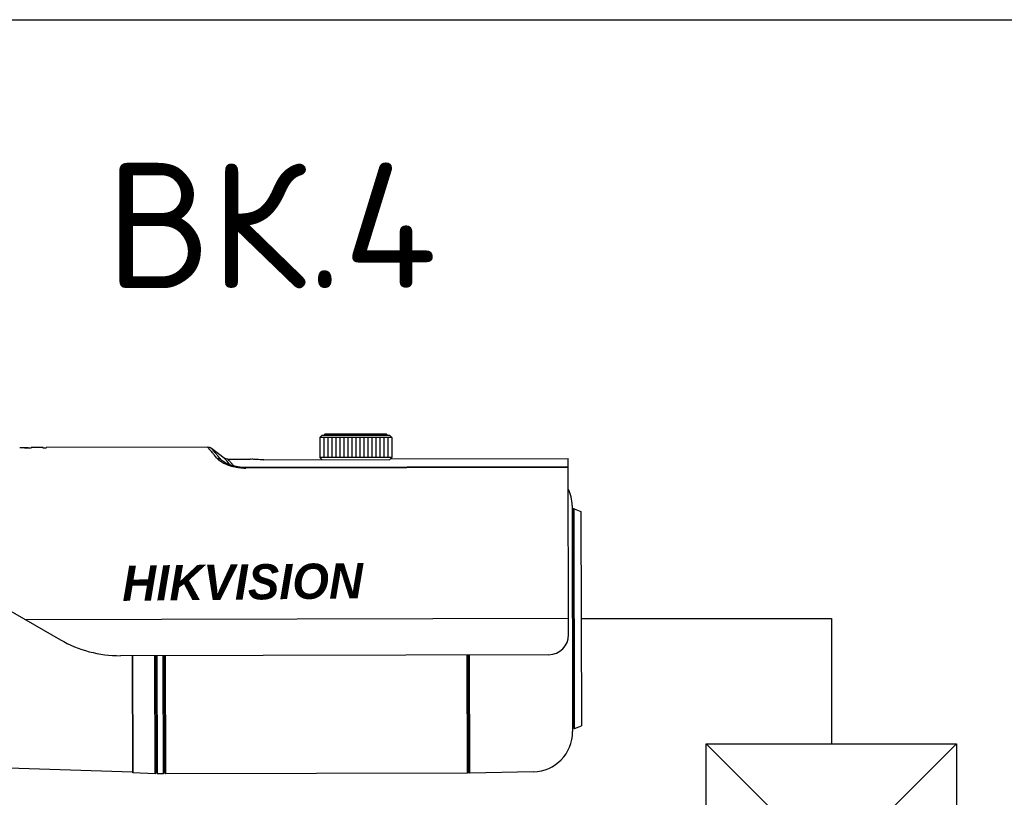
# Model space of a CAD drawing. Header units: millimetres. Extents: x -228268 to 1513407, y -439898 to -137408.
# Tile 89 of 125: x 295776 to 297148, y -286746 to -285663. Entities that reach past the tile are written whole.
import ezdxf
from ezdxf.enums import TextEntityAlignment as Align

# ---------------------------------------------------------------- set-up
doc = ezdxf.new("R2010")
doc.units = ezdxf.units.MM
doc.layers.add('02_AXIS', color=7, linetype='Continuous')
doc.layers.add('Эле-во', color=1, linetype='Continuous', lineweight=30)
doc.styles.add('GOST', font='isocpeur.ttf')
doc.styles.get("Standard").update_dxf_attribs({"font": 'isocpeur.ttf'})

# ---------------------------------------------------------------- blocks, each defined once
blk = doc.blocks.new('A$C01454978')
for p, q in [((-125, 125), (125, 125)), ((-125, -125), (-125, 125)), ((-125, 125), (125, -125)), ((125, 125), (-125, -125)), ((125, 125), (125, -125)), ((125, -125), (-125, -125))]:
    blk.add_line(p, q)

msp = doc.modelspace()

# ---------------------------------------------------------------- linework, layer by layer
at = {"linetype": 'Continuous', "lineweight": 25}
msp.add_line((284719.4697845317, -285662.9520509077), (306831.8389973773, -285662.9520509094), dxfattribs=at)
at = {"color": 7, "linetype": 'Continuous'}
for p, q in [((296197.2822554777, -286242.1692037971), (296194.4996122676, -286244.9645493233)), ((296292.108059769, -286241.953268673), (296197.2822512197, -286242.1691995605)), ((296201.7408293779, -286240.485639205), (296200.071243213, -286242.1628462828)), ((296287.6418582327, -286240.290033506), (296201.7408316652, -286240.4856414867)), ((296287.6418605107, -286240.290031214), (296289.3190677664, -286241.9596172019)), ((296292.1080555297, -286241.9532729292), (296294.9034005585, -286244.7359166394)), ((296294.9034050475, -286244.7359121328), (296194.49960776, -286244.9645448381)), ((296194.49960776, -286244.9645448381), (296194.5631168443, -286272.8544885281)), ((296200.0775964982, -286244.9518430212), (296200.1411055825, -286272.8417867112)), ((296205.6555852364, -286244.9391412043), (296205.7190943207, -286272.8290848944)), ((296211.2335739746, -286244.9264393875), (296211.2970830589, -286272.8163830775)), ((296216.8115627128, -286244.9137375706), (296216.8750717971, -286272.8036812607)), ((296222.349477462, -286244.9011270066), (296222.4129865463, -286272.7910706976)), ((296227.9675401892, -286244.888333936), (296228.0310492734, -286272.778277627)), ((296233.5218087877, -286244.875686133), (296233.585317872, -286272.765629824)), ((296239.1235176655, -286244.8629303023), (296239.1870267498, -286272.7528739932)), ((296244.7015064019, -286244.8502284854), (296244.765015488, -286272.7401721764)), ((296250.2794951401, -286244.8375266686), (296250.3430042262, -286272.7274703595)), ((296255.8574838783, -286244.8248248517), (296255.9209929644, -286272.7147685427)), ((296261.4354726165, -286244.8121230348), (296261.4989817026, -286272.7020667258)), ((296267.0134613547, -286244.799421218), (296267.0769704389, -286272.689364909)), ((296272.5914500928, -286244.7867194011), (296272.654959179, -286272.6766630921)), ((296278.169438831, -286244.7740175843), (296278.2329479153, -286272.6639612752)), ((296283.7474275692, -286244.7613157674), (296283.8109366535, -286272.6512594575)), ((296289.3254163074, -286244.7486139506), (296289.3889253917, -286272.6385576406)), ((296294.9034050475, -286244.7359121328), (296294.9669141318, -286272.6258558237)), ((295792.6027642, -286259.9298255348), (295786.3723501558, -286259.9440130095)), ((295788.4491548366, -286259.9392838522), (295788.4471836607, -286259.073643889)), ((295792.6027642, -286259.9298255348), (295792.6007929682, -286259.0641615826)), ((295809.2172095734, -286259.8919922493), (295809.2152383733, -286259.0263420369)), ((295813.3708189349, -286259.8825339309), (295809.2172095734, -286259.8919922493)), ((295813.3708189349, -286259.8825339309), (295813.3688477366, -286259.0168837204)), ((296116.7715854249, -286275.8206389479), (296292.1842706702, -286275.4212011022)), ((296294.9669141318, -286272.6258558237), (296194.5631168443, -286272.8544885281)), ((296197.3584668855, -286275.6371272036), (296194.5631218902, -286272.8544834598)), ((296292.1842706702, -286275.4212011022), (296294.9669090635, -286272.6258507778)), ((296292.9431291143, -286274.6588690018), (296540.6969975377, -286274.0947007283)), ((296541.2558774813, -286519.5262052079), (296540.6970051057, -286274.0980239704)), ((296546.1306639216, -286339.7958761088), (296546.8475339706, -286654.6085595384)), ((295525.6707655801, -286350.059775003), (295833.0783826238, -286526.6095272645)), ((296547.9503686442, -286649.0011290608), (296547.2590247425, -286345.3982258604)), ((296548.7537922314, -286344.3464976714), (296558.4586158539, -286347.8537585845)), ((296558.4586158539, -286347.8537585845), (296559.1386605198, -286646.4946161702)), ((296513.4294428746, -286547.4796579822), (295916.7992653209, -286548.8382636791)), ((295965.1947799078, -286713.2211807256), (295964.8202089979, -286548.7289136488)), ((295966.8634795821, -286711.60237658), (295966.4925865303, -286548.7251054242)), ((295968.5406872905, -286713.2719626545), (295968.1660186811, -286548.7212947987)), ((295975.9751318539, -286548.7035124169), (295976.349870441, -286713.2541801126)), ((295977.6485640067, -286548.6997017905), (295978.0194527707, -286711.57508927)), ((295979.3220808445, -286548.6958909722), (295979.6966640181, -286713.2465590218)), ((296400.2770152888, -286712.2888420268), (296399.902191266, -286547.7381745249)), ((296401.9466011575, -286710.6116342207), (296401.5757081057, -286547.7343637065)), ((296403.6234876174, -286712.2520167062), (296403.2491613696, -286547.7305530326)), ((296549.4499104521, -286650.0460388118), (296559.1386605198, -286646.4946161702)), ((296492.168138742, -286710.5047667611), (296403.6234876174, -286712.2520167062)), ((295966.8634690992, -286711.6023657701), (295965.1947693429, -286713.2211698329)), ((295966.863492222, -286711.6023633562), (295968.5407000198, -286713.271949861)), ((295978.019444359, -286711.5769597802), (295976.349857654, -286713.2541673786)), ((295978.0193993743, -286711.577031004), (295979.6966059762, -286713.2466174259)), ((296401.94665911, -286710.6116926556), (296400.2770735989, -286712.2889001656)), ((296401.946551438, -286710.611685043), (296403.6234375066, -286712.2520679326))]:
    msp.add_line(p, q, dxfattribs=at)
at = {"color": 9, "linetype": 'Continuous'}
for p, q in [((296091.6975024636, -286287.6761294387), (296091.6951758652, -286286.6542853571)), ((296549.4499104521, -286650.0460388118), (296548.7537922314, -286344.3464976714)), ((296547.3711344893, -286639.5891222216), (296546.722661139, -286354.8127730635)), ((296541.2050702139, -286497.2142502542), (295784.8941825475, -286498.9364700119))]:
    msp.add_line(p, q, dxfattribs=at)
at = {"color": 7, "linetype": 'Continuous'}
for centre, radius, start, end in [((295776.584676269, -286315.9595233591), 56.85866388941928, 85.25826959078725, 90.13377417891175), ((295781.4372141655, -286318.675271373), 59.58544392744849, 90.12545338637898, 92.56030839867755), ((295776.4857409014, -286317.2199979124), 58.12300309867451, 80.20648030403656, 85.26378955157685), ((295781.43499539, -286319.2162589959), 60.12642549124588, 85.25209840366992, 90.12221031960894), ((295781.4179565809, -286319.4614251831), 60.37216082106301, 83.31286806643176, 85.25524210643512), ((296490.350776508, -286339.9228802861), 55.78003199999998, 0.1304686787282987, 25.1814873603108), ((296546.1626622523, -286353.8479072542), 1.11560064, 300.1304696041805, 0.1304681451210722), ((296548.3746224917, -286345.3956854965), 1.11560064, 70.13046989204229, 180.1304697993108), ((296547.2826600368, -286355.7776388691), 1.11560064, 120.130470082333, 180.1304708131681), ((295916.4182108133, -286381.4986015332), 167.340096, 240.1304698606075, 270.1304698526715), ((296513.3659337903, -286519.5897142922), 27.89001599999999, 270.1304698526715, 0.1304697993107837), ((296547.9267333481, -286638.6217160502), 1.11560064, 180.1304688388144, 240.1304696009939), ((296546.8155356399, -286640.5565283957), 1.11560064, 0.1304715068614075, 60.13047010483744), ((296491.0676466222, -286654.7355916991), 55.78003199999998, 271.1304698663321, 0.1304709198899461), ((296549.0659663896, -286648.9985886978), 1.11560064, 180.1304697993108, 290.130469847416)]:
    msp.add_arc(centre, radius, start, end, dxfattribs=at)
at = {"layer": '02_AXIS', "color": 7, "linetype": 'Continuous'}
for p, q in [((295788.4471836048, -286259.0736199), (295786.3703789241, -286259.0783490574)), ((295809.2152383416, -286259.0263282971), (295792.6007929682, -286259.0641615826)), ((296038.6280579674, -286258.5039250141), (295813.368847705, -286259.0168699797)), ((296061.4758085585, -286273.512461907), (296043.5960121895, -286260.1661228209)), ((296056.8287059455, -286275.4874128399), (296064.0535849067, -286280.6749026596)), ((296060.4687372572, -286278.6416467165), (296060.4503684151, -286278.6288495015)), ((296066.5524428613, -286275.1743904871), (296097.2478727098, -286275.1044929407)), ((296097.8787600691, -286275.1514060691), (296097.2468931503, -286275.1044951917)), ((296540.7232690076, -286285.6317878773), (296091.695175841, -286286.6542841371)), ((296540.7255958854, -286286.653633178), (296091.6975024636, -286287.6761294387)), ((295933.0246541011, -286548.8013163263), (295933.39418707, -286711.0813086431)), ((295933.5470075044, -286548.8001268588), (295933.9190912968, -286712.2003096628)), ((295933.39418707, -286711.0813086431), (295760.9851808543, -286705.4536990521)), ((295933.9190912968, -286712.2003096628), (295933.39418707, -286711.0813086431)), ((295965.1947799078, -286713.2211807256), (295933.9190912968, -286712.2003096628)), ((295976.3498704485, -286713.2541801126), (295968.5406872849, -286713.2719626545)), ((296400.2770151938, -286712.2888420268), (295979.6966641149, -286713.2465590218))]:
    msp.add_line(p, q, dxfattribs=at)
for points in [[(296091.6951757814, -286286.6542725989), (296087.4012834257, -286286.5325846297), (296080.4988028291, -286285.7953496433), (296073.6623788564, -286284.3379616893), (296067.5972693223, -286282.337099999), (296062.845307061, -286280.1081489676), (296060.4504106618, -286278.6288801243)], [(296066.4997556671, -286275.1745255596), (296066.2213722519, -286275.1705274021), (296063.9526828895, -286274.7835007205), (296061.8755031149, -286273.7931698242), (296061.475738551, -286273.5125556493)]]:
    msp.add_lwpolyline(points, dxfattribs=at)
for centre, radius, start, end in [((296038.5911306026, -286266.8710523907), 8.367007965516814, 53.26057215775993, 90.13033783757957), ((296082.2550941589, -286238.6239582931), 47.40634975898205, 241.33786309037, 244.2272424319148), ((294199.0157420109, -287886.0511099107), 2463.541509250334, 40.59458673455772, 40.79607029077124), ((296091.5390454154, -286212.055494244), 75.62080121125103, 268.003169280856, 270.1200585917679)]:
    msp.add_arc(centre, radius, start, end, dxfattribs=at)
for points, start_tangent, end_tangent in [([(296041.4712272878, -286261.9510562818), (296041.2586396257, -286261.6979620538), (296039.9428419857, -286260.1303011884), (296039.059832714, -286259.0805265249), (296038.6223962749, -286258.5634075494), (296038.6222930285, -286258.563286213)], (-0.643196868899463, 0.7657008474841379), (-0.7634181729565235, -0.6459045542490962)), ([(296051.7760616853, -286274.296875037), (296047.9723774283, -286269.7156400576), (296045.1467234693, -286266.3307561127), (296042.9750606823, -286263.7411897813), (296041.4712272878, -286261.9510562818)], (-0.6378587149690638, 0.7701534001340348), (-0.6431968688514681, 0.7657008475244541)), ([(296056.8287059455, -286275.4874128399), (296053.0161181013, -286271.0413569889), (296050.1859584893, -286267.7583656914), (296048.0103846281, -286265.2468844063), (296046.2901491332, -286263.2650419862), (296044.9714065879, -286261.7444979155), (296044.0859410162, -286260.7258863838), (296043.6467163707, -286260.2237399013), (296043.6466127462, -286260.2236222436)], (-0.6501247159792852, 0.7598275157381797), (-0.7525420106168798, -0.6585442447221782)), ([(296051.7760616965, -286274.2968797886), (296053.5819917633, -286274.2975370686), (296055.295674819, -286274.7013256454), (296056.828704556, -286275.487414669)], (0.9938645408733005, 0.1106041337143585), (0.8261553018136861, -0.5634424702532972)), ([(296059.5169351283, -286280.2212913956), (296057.3989861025, -286278.9795977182), (296055.3500778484, -286277.5819594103), (296053.4491639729, -286276.0285219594), (296051.7760616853, -286274.296875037)], (-0.8772210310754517, 0.4800867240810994), (-0.6376842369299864, 0.7702978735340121)), ([(296060.4503723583, -286278.6288438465), (296060.173966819, -286278.4336300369), (296058.4082515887, -286277.0457913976), (296056.8287059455, -286275.4874128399)], (-0.8202781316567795, 0.5719648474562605), (-0.6588854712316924, 0.7522432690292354)), ([(296064.0148299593, -286276.450287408), (296062.9268231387, -286275.1901809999), (296062.0721885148, -286274.2017635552), (296061.5687067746, -286273.6201414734)], (-0.6534077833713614, 0.7570061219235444), (-0.756446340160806, -0.6540557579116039)), ([(296088.9040978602, -286287.6303751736), (296086.3714935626, -286287.5014505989), (296084.1062504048, -286287.3165744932), (296082.0800933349, -286287.0946143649), (296080.1899015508, -286286.8374855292), (296078.3250462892, -286286.5341655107), (296076.4721631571, -286286.1821864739), (296074.6686200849, -286285.7909694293), (296072.9121658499, -286285.3631494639), (296071.1796625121, -286284.8944044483), (296069.4293480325, -286284.3712745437), (296067.6182723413, -286283.7735196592), (296065.7155425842, -286283.0771159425), (296063.7177252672, -286282.2619681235), (296061.6426722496, -286281.3145902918)], (-0.9993991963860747, 0.03465899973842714), (-0.900307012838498, 0.4352554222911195)), ([(296074.8962607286, -286284.6007575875), (296074.3784067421, -286284.0163475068), (296072.9805534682, -286282.4414235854), (296071.5990942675, -286280.8879464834), (296070.2719005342, -286279.3975950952), (296069.0420500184, -286278.0189436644), (296067.9526339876, -286276.7988374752), (296067.0971627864, -286275.84193861), (296066.5929557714, -286275.2787939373)], (-0.6630313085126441, 0.7485916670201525), (-0.7492475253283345, -0.6622900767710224)), ([(296116.7715854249, -286275.8206389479), (296111.6182308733, -286275.7792954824), (296106.8705675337, -286275.6473280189), (296102.8178224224, -286275.4635855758), (296099.7702914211, -286275.2823964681), (296097.882052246, -286275.1516486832), (296097.2468931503, -286275.1044951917)], (-0.9999974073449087, -0.002277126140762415), (0.005878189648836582, -0.999982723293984))]:
    msp.add_spline(points, degree=3, dxfattribs=dict(at, start_tangent=start_tangent, end_tangent=end_tangent))
at = {"layer": 'Эле-во', "ltscale": 10000}
for p, q in [((296558.7986381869, -286497.1741873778), (296907.4238381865, -286497.1741873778)), ((296907.4238381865, -286497.1741873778), (296907.4238381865, -286671.4867873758))]:
    msp.add_line(p, q, dxfattribs=at)

# ---------------------------------------------------------------- block references
at = {"xscale": 1.3945008, "yscale": 1.3945008, "zscale": 1.3945008}
msp.add_blockref('A$C01454978', (296907.4238381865, -286845.7993873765), dxfattribs=at)

# ---------------------------------------------------------------- texts
at = {"ltscale": 100, "style": 'GOST'}
msp.add_text('ВК.4', height=174.3126, dxfattribs=at).set_placement((296127.2852242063, -285949.501485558), align=Align.MIDDLE_CENTER)
at = {"insert": (295919.0806391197, -286423.4110596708), "char_height": 49.06783191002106, "attachment_point": 1, "rotation": 0.6132334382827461}
msp.add_mtext_dynamic_manual_height_columns('{\\fEras Demi ITC|b1|i1|c204|p34;\\C1;HIK\\C256;VISION}', width=6.903467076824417, gutter_width=1.3945008, heights=[0.9843225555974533], dxfattribs=at)

doc.saveas('drawing.dxf')
